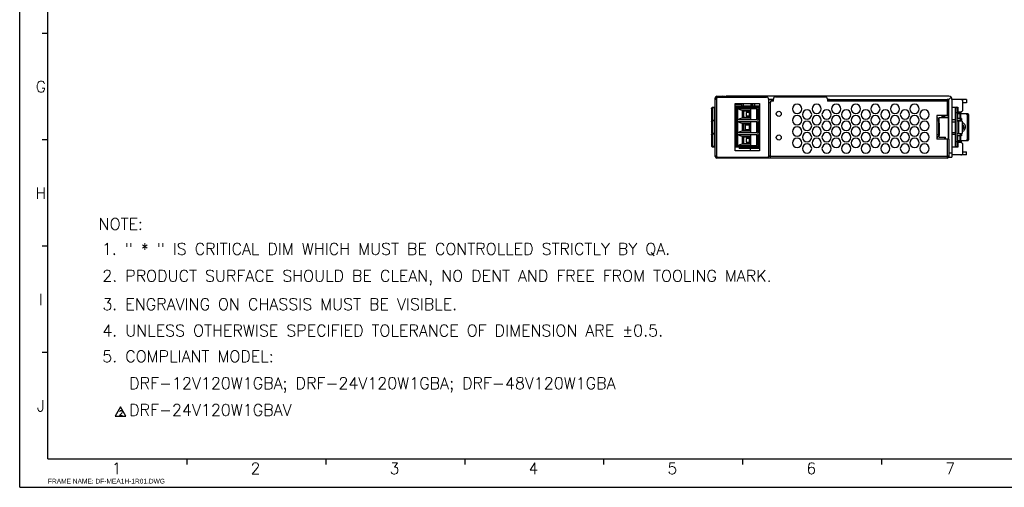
# Model space of a CAD drawing. Extents: x 210 to 1247, y 0 to 1256.
# Tile 1 of 24: x 210 to 689, y 0 to 227. Entities that reach past the tile are written whole.
import ezdxf
from ezdxf.enums import TextEntityAlignment as Align

# ---------------------------------------------------------------- set-up
doc = ezdxf.new("R2010")
doc.units = 0
doc.header["$LTSCALE"] = 0.5
doc.layers.get('0').update_dxf_attribs({"linetype": 'CONTINUOUS'})
for name, color, linetype in [('02___PRT_ALL_AXES', 7, 'CONTINUOUS'), ('COVER-120W1GDXF_CONTINUOUS_LINE', 7, 'CONTINUOUS'), ('DIM', 2, 'CONTINUOUS'), ('PAPER', 7, 'CONTINUOUS')]:
    doc.layers.add(name, color=color, linetype=linetype)
doc.styles.add('ARIAL', font='arial.ttf')
doc.styles.add('ROMAND', font='romand')
doc.styles.add('SIMPLEX', font='simplex.shx')

# ---------------------------------------------------------------- blocks, each defined once
blk = doc.blocks.new('A1-00')
at = {"layer": 'PAPER', "color": 3}
for p, q in [((210, 0), (210, 544.54)), ((223.75, 13.75), (223.75, 530.79)), ((223.75, 220.57), (221, 220.57)), ((223.75, 168.86), (221, 168.86)), ((223.75, 117.16), (221, 117.16)), ((223.75, 65.46), (221, 65.46)), ((223.75, 13.75), (967.23, 13.75)), ((291.33, 13.75), (291.33, 11)), ((358.92, 13.75), (358.92, 11)), ((426.51, 13.75), (426.51, 11)), ((494.1, 13.75), (494.1, 11)), ((561.69, 13.75), (561.69, 11)), ((629.28, 13.75), (629.28, 11)), ((210, 0), (980.98, 0))]:
    blk.add_line(p, q, dxfattribs=at)
at = {"layer": 'PAPER', "color": 1, "style": 'ROMAND'}
for s, p in [('G', (220.29, 194.69)), ('H', (220.29, 142.99)), ('I', (220.29, 91.28)), ('J', (220.29, 39.58)), ('1', (257.15, 9.2)), ('2', (324.74, 9.2)), ('3', (392.33, 9.2)), ('4', (459.92, 9.2)), ('5', (527.51, 9.2)), ('6', (595.1, 9.2)), ('7', (662.69, 9.2))]:
    blk.add_text(s, height=5.5, dxfattribs=at).set_placement(p, align=Align.MIDDLE)
at = {"layer": 'PAPER', "style": 'ARIAL'}
blk.add_text('FRAME NAME: DF-MEA1H-1R01.DWG', height=2.2919, dxfattribs=at).set_placement((223.75, 1.83))

msp = doc.modelspace()

# ---------------------------------------------------------------- linework, layer by layer
at = {"linetype": 'Continuous'}
for p, q in [((548.36, 189.19), (549.16, 189.19)), ((548.36, 160.79), (548.36, 189.19)), ((549.16, 188.39), (548.36, 188.39)), ((549.16, 189.99), (553.36, 189.99)), ((549.16, 189.99), (549.16, 189.19)), ((549.16, 160.69), (549.16, 189.09)), ((549.66, 189.59), (573.36, 189.59)), ((551.36, 189.59), (551.36, 189.99)), ((551.86, 189.59), (551.86, 189.99)), ((552.86, 189.59), (552.86, 189.99)), ((553.36, 189.59), (553.36, 189.99)), ((662.06, 189.99), (553.66, 189.99)), ((553.66, 189.59), (553.66, 189.99)), ((555.66, 189.59), (555.66, 189.99)), ((574.36, 188.59), (574.36, 160.69)), ((576.66, 188.49), (574.36, 188.49)), ((575.16, 186.89), (574.36, 186.89)), ((575.16, 186.89), (575.16, 187.19)), ((576.16, 187.69), (575.66, 187.69)), ((576.66, 187.69), (576.16, 187.69)), ((576.66, 187.69), (576.66, 188.69)), ((577.66, 189.69), (601.96, 189.69)), ((602.96, 188.69), (602.96, 187.69)), ((603.96, 188.49), (602.96, 188.49)), ((661.26, 187.69), (602.96, 187.69)), ((603.96, 188.49), (661.26, 188.49)), ((603.96, 188.49), (603.96, 187.69)), ((661.26, 188.49), (661.26, 180.74)), ((662.06, 188.49), (661.26, 188.49)), ((662.06, 187.59), (661.26, 187.59)), ((663.12, 189.55), (661.87, 188.31)), ((661.87, 188.49), (661.87, 187.59)), ((662.06, 187.59), (662.06, 188.49)), ((662.06, 180.74), (662.06, 187.59)), ((663.56, 188.49), (663.56, 160.49)), ((670.66, 188.49), (663.56, 188.49)), ((668.66, 188.49), (668.66, 188.09)), ((668.86, 183.49), (668.86, 187.49)), ((670.66, 186.89), (668.86, 186.89)), ((670.66, 188.49), (670.66, 186.89)), ((546.56, 184.22), (546.56, 178.47)), ((548.36, 184.52), (546.86, 184.52)), ((546.86, 184.52), (546.86, 165.47)), ((548.06, 184.37), (546.86, 184.37)), ((548.06, 165.47), (548.06, 184.52)), ((558.06, 186.49), (569.86, 186.49)), ((558.06, 163.49), (558.06, 186.49)), ((560.78, 186.09), (558.06, 186.09)), ((569.86, 185.19), (558.06, 185.19)), ((569.86, 184.52), (558.06, 184.52)), ((558.51, 165.47), (558.51, 184.52)), ((559.01, 184.52), (559.01, 165.47)), ((568.61, 183.92), (559.21, 183.92)), ((561.51, 183.09), (559.21, 183.92)), ((559.21, 183.92), (559.21, 178.77)), ((559.96, 185.32), (561.15, 185.32)), ((559.96, 185.32), (559.96, 185.22)), ((561.15, 185.22), (559.96, 185.22)), ((560.78, 186.49), (560.78, 186.09)), ((561.15, 186.49), (561.15, 185.19)), ((565.51, 183.09), (561.51, 183.09)), ((561.51, 183.09), (561.51, 179.59)), ((565.09, 182.84), (561.51, 182.84)), ((561.81, 182.74), (561.51, 182.74)), ((561.76, 182.67), (561.51, 182.67)), ((561.51, 182.66), (561.76, 182.66)), ((561.74, 182.59), (561.51, 182.59)), ((561.76, 182.61), (561.76, 182.74)), ((561.76, 182.59), (561.76, 180.09)), ((561.95, 186.49), (561.95, 185.19)), ((561.95, 185.32), (565.76, 185.32)), ((565.76, 185.22), (561.95, 185.22)), ((562.06, 182.8), (562.06, 179.88)), ((565.06, 182.19), (563.49, 182.19)), ((563.49, 182.19), (563.49, 180.49)), ((565.36, 181.34), (565.05, 183.09)), ((565.06, 180.49), (565.06, 182.19)), ((565.51, 183.92), (565.51, 178.77)), ((565.76, 186.49), (565.76, 185.19)), ((566.36, 186.49), (566.36, 185.19)), ((566.36, 185.32), (566.56, 185.32)), ((566.56, 185.22), (566.36, 185.22)), ((566.56, 186.49), (566.56, 185.19)), ((567.56, 186.49), (567.56, 185.19)), ((567.56, 185.32), (569.86, 185.32)), ((569.86, 185.22), (567.56, 185.22)), ((568.61, 178.77), (568.61, 183.92)), ((569.31, 165.47), (569.31, 184.52)), ((569.86, 183.82), (569.56, 183.82)), ((569.56, 183.82), (569.56, 178.87)), ((569.86, 186.49), (569.86, 163.49)), ((575.16, 186.69), (575.16, 159.99)), ((663.56, 184.74), (666.36, 184.74)), ((665.16, 184.74), (665.16, 165.24)), ((665.16, 184.49), (666.16, 184.49)), ((666.36, 184.6), (665.54, 184.74)), ((666.16, 165.49), (666.16, 184.49)), ((666.36, 184.74), (666.36, 182.49)), ((666.36, 182.49), (666.36, 181.74)), ((666.36, 182.49), (667.86, 182.49)), ((666.36, 182.24), (667.96, 182.24)), ((667.96, 181.74), (667.96, 182.5)), ((546.56, 177.87), (546.56, 172.12)), ((548.06, 178.32), (546.86, 178.32)), ((546.86, 178.17), (548.06, 178.17)), ((548.06, 178.02), (546.86, 178.02)), ((559.21, 178.77), (561.51, 179.59)), ((559.21, 178.77), (568.61, 178.77)), ((568.61, 177.57), (559.21, 177.57)), ((561.51, 176.74), (559.21, 177.57)), ((559.21, 177.57), (559.21, 172.42)), ((561.51, 180.09), (561.74, 180.09)), ((561.76, 180.03), (561.51, 180.03)), ((561.51, 180.02), (561.76, 180.02)), ((561.81, 179.94), (561.51, 179.94)), ((561.51, 179.84), (565.09, 179.84)), ((561.51, 179.59), (565.51, 179.59)), ((561.76, 179.94), (561.76, 180.08)), ((563.49, 180.49), (565.06, 180.49)), ((565.05, 179.59), (565.36, 181.34)), ((565.51, 177.57), (565.51, 172.42)), ((568.61, 172.42), (568.61, 177.57)), ((569.56, 178.87), (569.86, 178.87)), ((569.86, 177.47), (569.56, 177.47)), ((569.56, 177.47), (569.56, 172.52)), ((656.16, 180.74), (656.16, 169.24)), ((662.06, 180.74), (656.16, 180.74)), ((656.16, 179.54), (656.96, 179.54)), ((656.16, 178.54), (656.96, 178.54)), ((656.96, 179.54), (656.96, 170.44)), ((657.36, 170.14), (657.36, 179.59)), ((658.76, 179.59), (658.76, 180.74)), ((659.36, 179.59), (659.36, 180.74)), ((660.06, 179.67), (660.06, 180.74)), ((662.06, 179.67), (660.06, 179.67)), ((661.26, 179.67), (661.26, 179.59)), ((662.06, 177.82), (661.86, 177.82)), ((661.87, 179.99), (661.87, 180.74)), ((661.87, 180.49), (662.06, 180.49)), ((661.87, 179.99), (662.06, 179.99)), ((662.06, 169.24), (662.06, 180.74)), ((665.16, 178.49), (663.56, 178.49)), ((665.16, 177.49), (663.56, 177.49)), ((666.16, 181.99), (665.16, 181.99)), ((671.16, 181.49), (666.16, 181.49)), ((668.16, 179.24), (666.16, 179.24)), ((668.16, 178.24), (666.16, 178.24)), ((668.46, 177.99), (666.16, 177.99)), ((667.96, 181.74), (666.36, 181.74)), ((666.36, 179.24), (666.36, 181.49)), ((666.86, 171.99), (666.86, 177.99)), ((667.16, 177.99), (667.16, 178.24)), ((667.34, 181.49), (667.34, 179.24)), ((667.66, 178.24), (667.66, 179.24)), ((667.76, 181.49), (667.76, 179.24)), ((668.16, 179.24), (668.16, 178.24)), ((668.16, 177.99), (668.16, 178.24)), ((668.46, 177.99), (668.46, 171.99)), ((671.03, 169.49), (671.03, 180.49)), ((671.8, 180.49), (671.03, 180.49)), ((671.8, 169.49), (671.8, 180.49)), ((559.21, 172.42), (561.51, 173.24)), ((565.51, 176.74), (561.51, 176.74)), ((561.51, 176.74), (561.51, 173.24)), ((565.09, 176.49), (561.51, 176.49)), ((561.81, 176.39), (561.51, 176.39)), ((561.76, 176.36), (561.51, 176.36)), ((561.51, 176.27), (561.76, 176.27)), ((561.76, 176.24), (561.51, 176.24)), ((561.51, 173.74), (561.76, 173.74)), ((561.76, 173.71), (561.51, 173.71)), ((561.51, 173.62), (561.76, 173.62)), ((561.81, 173.59), (561.51, 173.59)), ((561.51, 173.49), (565.09, 173.49)), ((561.51, 173.24), (565.51, 173.24)), ((561.76, 176.35), (561.66, 176.33)), ((561.66, 176.33), (561.76, 176.31)), ((561.66, 173.66), (561.76, 173.67)), ((561.76, 173.64), (561.66, 173.66)), ((561.76, 176.27), (561.76, 176.39)), ((561.76, 176.24), (561.76, 173.59)), ((562.06, 176.45), (562.06, 173.53)), ((565.06, 176.04), (562.97, 176.04)), ((562.97, 176.04), (562.97, 173.94)), ((562.97, 173.94), (565.06, 173.94)), ((565.36, 174.99), (565.05, 176.74)), ((565.05, 173.24), (565.36, 174.99)), ((565.06, 173.94), (565.06, 176.04)), ((569.56, 172.52), (569.86, 172.52)), ((657.26, 176.99), (657.26, 170.99)), ((663.56, 172.49), (665.16, 172.49)), ((669.14, 174.36), (669.14, 174.37)), ((669.14, 174.36), (669.14, 174.37)), ((669.3, 174.85), (670.09, 174.72)), ((546.56, 171.52), (546.56, 165.77)), ((548.06, 171.97), (546.86, 171.97)), ((546.86, 171.82), (548.06, 171.82)), ((548.06, 171.67), (546.86, 171.67)), ((559.21, 172.42), (568.61, 172.42)), ((568.61, 171.22), (559.21, 171.22)), ((561.51, 170.39), (559.21, 171.22)), ((559.21, 171.22), (559.21, 166.07)), ((565.51, 170.39), (561.51, 170.39)), ((561.51, 170.39), (561.51, 166.89)), ((565.09, 170.14), (561.51, 170.14)), ((561.81, 170.04), (561.51, 170.04)), ((561.76, 169.97), (561.51, 169.97)), ((561.51, 169.96), (561.76, 169.96)), ((561.74, 169.89), (561.51, 169.89)), ((561.76, 169.91), (561.76, 170.04)), ((561.76, 169.89), (561.76, 167.39)), ((562.06, 170.1), (562.06, 167.18)), ((565.06, 169.49), (563.49, 169.49)), ((563.49, 169.49), (563.49, 167.79)), ((563.49, 167.79), (565.06, 167.79)), ((565.36, 168.64), (565.05, 170.39)), ((565.05, 166.89), (565.36, 168.64)), ((565.06, 167.79), (565.06, 169.49)), ((565.51, 171.22), (565.51, 166.07)), ((568.61, 166.07), (568.61, 171.22)), ((569.86, 171.12), (569.56, 171.12)), ((569.56, 171.12), (569.56, 166.17)), ((656.16, 171.44), (656.96, 171.44)), ((656.16, 170.44), (656.96, 170.44)), ((656.16, 169.99), (656.26, 169.99)), ((662.06, 169.24), (656.16, 169.24)), ((657.36, 170.14), (660.46, 170.14)), ((660.06, 169.24), (660.06, 170.14)), ((661.26, 169.24), (661.26, 159.99)), ((662.06, 172.17), (661.86, 172.17)), ((662.06, 170.32), (661.86, 170.32)), ((661.86, 169.99), (662.06, 169.99)), ((662.06, 169.24), (662.06, 160.79)), ((665.16, 171.49), (663.56, 171.49)), ((665.16, 167.99), (666.16, 167.99)), ((666.16, 171.99), (668.46, 171.99)), ((668.16, 171.74), (666.16, 171.74)), ((668.16, 170.74), (666.16, 170.74)), ((666.16, 168.49), (671.16, 168.49)), ((666.36, 168.49), (666.36, 170.74)), ((666.36, 168.24), (666.36, 167.49)), ((666.36, 168.24), (667.96, 168.24)), ((666.36, 167.74), (667.96, 167.74)), ((667.16, 171.99), (667.16, 171.74)), ((667.34, 170.74), (667.34, 168.49)), ((667.66, 170.74), (667.66, 171.74)), ((667.76, 170.74), (667.76, 168.49)), ((667.96, 168.24), (667.96, 167.48)), ((668.16, 171.99), (668.16, 171.74)), ((668.16, 171.74), (668.16, 170.74)), ((671.03, 169.49), (671.8, 169.49)), ((548.06, 165.62), (546.86, 165.62)), ((546.86, 165.47), (548.36, 165.47)), ((558.06, 165.47), (569.86, 165.47)), ((569.86, 163.49), (558.06, 163.49)), ((559.21, 166.07), (561.51, 166.89)), ((559.21, 166.07), (568.61, 166.07)), ((559.96, 165.47), (559.96, 164.67)), ((569.86, 165.37), (559.96, 165.37)), ((559.96, 165.26), (569.86, 165.26)), ((569.86, 165.17), (559.96, 165.17)), ((559.96, 165.03), (569.86, 165.03)), ((569.86, 164.94), (559.96, 164.94)), ((559.96, 164.77), (569.86, 164.77)), ((569.86, 164.67), (559.96, 164.67)), ((561.51, 167.39), (561.74, 167.39)), ((561.76, 167.33), (561.51, 167.33)), ((561.51, 167.32), (561.76, 167.32)), ((561.81, 167.24), (561.51, 167.24)), ((561.51, 167.14), (565.09, 167.14)), ((561.51, 166.89), (565.51, 166.89)), ((561.76, 167.24), (561.76, 167.38)), ((565.56, 163.49), (565.56, 164.67)), ((569.56, 166.17), (569.86, 166.17)), ((666.36, 165.24), (663.56, 165.24)), ((666.16, 165.49), (665.16, 165.49)), ((666.36, 165.39), (665.54, 165.24)), ((666.36, 167.49), (666.36, 165.24)), ((667.86, 167.49), (666.36, 167.49)), ((668.86, 162.49), (668.86, 166.49)), ((668.86, 163.09), (670.66, 163.09)), ((670.66, 161.49), (670.66, 163.09)), ((549.16, 160.99), (548.36, 160.99)), ((548.36, 160.79), (549.16, 160.79)), ((549.16, 159.99), (549.16, 160.69)), ((661.26, 159.99), (549.16, 159.99)), ((573.86, 160.19), (549.66, 160.19)), ((575.16, 160.99), (574.36, 160.99)), ((575.16, 160.79), (574.36, 160.79)), ((661.26, 160.79), (575.16, 160.79)), ((662.06, 160.89), (661.26, 160.89)), ((662.06, 160.79), (661.26, 160.79)), ((662.06, 162.49), (663.56, 162.49)), ((662.06, 160.49), (662.06, 160.79)), ((662.06, 160.49), (663.56, 160.49)), ((670.66, 161.49), (663.56, 161.49)), ((668.66, 161.49), (668.66, 161.9))]:
    msp.add_line(p, q, dxfattribs=at)
at = {"color": 1}
msp.add_lwpolyline([(259.09, 39.07), (256.5, 34.57), (261.69, 34.57)], close=True, dxfattribs=at)
at = {"linetype": 'Continuous'}
for centre, radius, start, end in [((549.16, 189.19), 0.8, 90, 180), ((549.66, 189.09), 0.5, 90, 180), ((551.86, 189.19), 0.8, 30, 90), ((573.36, 188.59), 1, 0, 90), ((576.16, 186.69), 1, 90, 180), ((575.66, 187.19), 0.5, 90, 180), ((577.66, 188.69), 1, 90, 180), ((601.96, 188.69), 1, 0, 90), ((662.06, 188.49), 1.5, 0, 90), ((667.86, 187.49), 1, 0, 90), ((546.86, 184.22), 0.3, 90, 179.9997), ((561.81, 183.29), 0.55, 270, 305.0968), ((667.86, 183.49), 1, 270, 0), ((546.86, 178.47), 0.3, 180, 270), ((546.86, 177.87), 0.3, 90, 179.9997), ((561.81, 179.39), 0.55, 54.9032, 90), ((656.26, 176.99), 1, 0, 45.2196), ((667.77, 175.1), 2.35, 351.7308, 73.0491), ((561.81, 176.94), 0.55, 270, 305.0968), ((561.81, 173.04), 0.55, 54.9032, 90), ((667.77, 175.1), 1.55, 350.7663, 63.7227), ((667.77, 175.1), 1.55, 296.2302, 331.9009), ((667.77, 175.1), 2.35, 286.9797, 330.8118), ((667.77, 175.1), 2.35, 286.9771, 292.3717), ((667.77, 175.1), 2.35, 286.9638, 289.3393), ((667.78, 175.09), 2.34, 292.3743, 293.8382), ((667.77, 175.1), 1.55, 331.9039, 350.7556), ((667.77, 175.1), 1.55, 331.907, 337.0718), ((667.77, 175.1), 1.55, 331.9123, 335.8356), ((667.77, 175.1), 1.55, 335.8354, 341.2522), ((667.77, 175.1), 1.55, 341.2579, 346.8471), ((667.77, 175.1), 1.55, 346.8475, 350.763), ((667.78, 175.1), 2.35, 330.8104, 331.9043), ((667.77, 175.1), 2.35, 331.9049, 350.7574), ((667.77, 175.1), 2.35, 331.9127, 336.617), ((667.77, 175.1), 2.35, 331.9143, 333.3166), ((667.77, 175.1), 2.35, 336.6164, 341.2647), ((667.77, 175.1), 2.35, 341.2698, 346.2591), ((667.78, 175.1), 2.35, 350.7614, 351.7307), ((546.86, 172.12), 0.3, 180, 270), ((546.86, 171.52), 0.3, 90, 180), ((561.81, 170.59), 0.55, 270, 305.0968), ((656.26, 170.99), 1, 270, 0), ((546.86, 165.77), 0.3, 180, 270), ((561.81, 166.69), 0.55, 54.9032, 90), ((667.86, 166.49), 1, 0, 90), ((549.16, 160.79), 0.8, 180, 270), ((549.66, 160.69), 0.5, 180, 270), ((573.86, 160.69), 0.5, 270, 0), ((661.26, 160.79), 0.8, 270, 0), ((667.86, 162.49), 1, 270, 0)]:
    msp.add_arc(centre, radius, start, end, dxfattribs=at)
for points, knots in [([(546.56, 184.11), (546.56, 184.13), (546.56, 184.16), (546.57, 184.19), (546.57, 184.19)], [0, 0, 0, 0, 0.74716, 1, 1, 1, 1]), ([(546.57, 184.19), (546.58, 184.22), (546.61, 184.27), (546.7, 184.34), (546.8, 184.37), (546.86, 184.37)], [0, 0, 0, 0, 0.234767, 0.481562, 1, 1, 1, 1]), ([(561.76, 182.61), (561.76, 182.61), (561.76, 182.6), (561.75, 182.59), (561.74, 182.59), (561.74, 182.59)], [0, 0, 0, 0, 0.240301, 0.454352, 1, 1, 1, 1]), ([(546.56, 178.57), (546.56, 178.55), (546.56, 178.53), (546.57, 178.5), (546.57, 178.5)], [0, 0, 0, 0, 0.74716, 1, 1, 1, 1]), ([(546.56, 177.76), (546.56, 177.78), (546.56, 177.81), (546.57, 177.84), (546.57, 177.84)], [0, 0, 0, 0, 0.74716, 1, 1, 1, 1]), ([(546.57, 178.5), (546.58, 178.47), (546.61, 178.42), (546.7, 178.34), (546.8, 178.32), (546.86, 178.32)], [0, 0, 0, 0, 0.234767, 0.481562, 1, 1, 1, 1]), ([(546.57, 177.84), (546.58, 177.87), (546.61, 177.92), (546.7, 177.99), (546.8, 178.02), (546.86, 178.02)], [0, 0, 0, 0, 0.234767, 0.481562, 1, 1, 1, 1]), ([(561.76, 180.08), (561.76, 180.08), (561.76, 180.09), (561.75, 180.09), (561.74, 180.09), (561.74, 180.09)], [0, 0, 0, 0, 0.240052, 0.454138, 1, 1, 1, 1]), ([(670.39, 181.49), (670.43, 181.49), (670.52, 181.48), (670.64, 181.42), (670.76, 181.33), (670.89, 181.15), (671, 180.87), (671.03, 180.62), (671.03, 180.49)], [0, 0, 0, 0, 0.097442, 0.199927, 0.310951, 0.432319, 0.703566, 1, 1, 1, 1]), ([(671.8, 180.49), (671.8, 180.62), (671.77, 180.87), (671.66, 181.15), (671.52, 181.33), (671.41, 181.42), (671.29, 181.48), (671.2, 181.49), (671.16, 181.49)], [0, 0, 0, 0, 0.296434, 0.567681, 0.689048, 0.800073, 0.902558, 1, 1, 1, 1]), ([(546.56, 172.22), (546.56, 172.2), (546.56, 172.18), (546.57, 172.15), (546.57, 172.15)], [0, 0, 0, 0, 0.74716, 1, 1, 1, 1]), ([(546.56, 171.41), (546.56, 171.43), (546.56, 171.46), (546.57, 171.49), (546.57, 171.49)], [0, 0, 0, 0, 0.74716, 1, 1, 1, 1]), ([(546.57, 172.15), (546.58, 172.12), (546.61, 172.07), (546.7, 171.99), (546.8, 171.97), (546.86, 171.97)], [0, 0, 0, 0, 0.234767, 0.481562, 1, 1, 1, 1]), ([(546.57, 171.49), (546.58, 171.52), (546.61, 171.57), (546.7, 171.64), (546.8, 171.67), (546.86, 171.67)], [0, 0, 0, 0, 0.234767, 0.481562, 1, 1, 1, 1]), ([(561.76, 169.91), (561.76, 169.91), (561.76, 169.9), (561.75, 169.89), (561.74, 169.89), (561.74, 169.89)], [0, 0, 0, 0, 0.240301, 0.454352, 1, 1, 1, 1]), ([(671.03, 169.49), (671.03, 169.37), (671, 169.12), (670.89, 168.84), (670.76, 168.66), (670.64, 168.57), (670.52, 168.51), (670.43, 168.49), (670.39, 168.49)], [0, 0, 0, 0, 0.296434, 0.567681, 0.689048, 0.800073, 0.902558, 1, 1, 1, 1]), ([(671.16, 168.49), (671.2, 168.49), (671.29, 168.51), (671.41, 168.57), (671.52, 168.66), (671.66, 168.84), (671.77, 169.12), (671.8, 169.37), (671.8, 169.49)], [0, 0, 0, 0, 0.097442, 0.199927, 0.310951, 0.432319, 0.703566, 1, 1, 1, 1]), ([(546.56, 165.87), (546.56, 165.85), (546.56, 165.83), (546.57, 165.8), (546.57, 165.8)], [0, 0, 0, 0, 0.74716, 1, 1, 1, 1]), ([(546.57, 165.8), (546.58, 165.77), (546.61, 165.72), (546.7, 165.64), (546.8, 165.62), (546.86, 165.62)], [0, 0, 0, 0, 0.234767, 0.481562, 1, 1, 1, 1]), ([(561.76, 167.38), (561.76, 167.38), (561.76, 167.39), (561.75, 167.39), (561.74, 167.39), (561.74, 167.39)], [0, 0, 0, 0, 0.240052, 0.454138, 1, 1, 1, 1])]:
    msp.add_open_spline(points, degree=3, knots=knots, dxfattribs=at)
at = {"layer": '02___PRT_ALL_AXES', "linetype": 'Continuous'}
for p, q in [((576.66, 188.31), (574.36, 188.31)), ((603.96, 188.31), (602.96, 188.31)), ((661.87, 188.31), (661.26, 188.31)), ((661.86, 179.59), (657.36, 179.59)), ((661.86, 169.24), (661.86, 179.59)), ((660.46, 169.24), (660.46, 170.14))]:
    msp.add_line(p, q, dxfattribs=at)
for centre in [(579.26, 181.49), (579.26, 169.99)]:
    msp.add_circle(centre, 1.25, dxfattribs=at)
at = {"layer": 'COVER-120W1GDXF_CONTINUOUS_LINE', "linetype": 'Continuous'}
for centre, start, end in [((588.2, 183.87), 0, 180), ((588.2, 183.87), 180, 0), ((593.05, 181.12), 0, 180), ((597.72, 183.87), 0, 180), ((597.72, 183.87), 180, 0), ((602.57, 181.12), 0, 180), ((607.25, 183.87), 0, 180), ((607.25, 183.87), 180, 0), ((612.1, 181.12), 0, 180), ((616.78, 183.87), 0, 180), ((616.78, 183.87), 180, 0), ((621.63, 181.12), 0, 180), ((626.3, 183.87), 0, 180), ((626.3, 183.87), 180, 0), ((631.15, 181.12), 0, 180), ((635.83, 183.87), 0, 180), ((635.83, 183.87), 180, 0), ((640.68, 181.12), 0, 180), ((645.36, 183.87), 0, 180), ((645.36, 183.87), 180, 0), ((650.21, 181.12), 0, 180), ((588.2, 178.37), 0, 180), ((588.2, 178.37), 180, 0), ((593.05, 181.12), 180, 0), ((593.05, 175.62), 0, 180), ((597.72, 178.37), 0, 180), ((597.72, 178.37), 180, 0), ((602.57, 181.12), 180, 0), ((602.57, 175.62), 0, 180), ((607.25, 178.37), 0, 180), ((607.25, 178.37), 180, 0), ((612.1, 181.12), 180, 0), ((612.1, 175.62), 0, 180), ((616.78, 178.37), 0, 180), ((616.78, 178.37), 180, 0), ((621.63, 181.12), 180, 0), ((621.63, 175.62), 0, 180), ((626.3, 178.37), 0, 180), ((626.3, 178.37), 180, 0), ((631.15, 181.12), 180, 0), ((631.15, 175.62), 0, 180), ((635.83, 178.37), 0, 180), ((635.83, 178.37), 180, 0), ((640.68, 181.12), 180, 0), ((640.68, 175.62), 0, 180), ((645.36, 178.37), 0, 180), ((645.36, 178.37), 180, 0), ((650.21, 181.12), 180, 0), ((650.21, 175.62), 0, 180), ((588.2, 172.87), 0, 180), ((588.2, 172.87), 180, 0), ((593.05, 175.62), 180, 0), ((597.72, 172.87), 0, 180), ((597.72, 172.87), 180, 0), ((602.57, 175.62), 180, 0), ((607.25, 172.87), 0, 180), ((607.25, 172.87), 180, 0), ((612.1, 175.62), 180, 0), ((616.78, 172.87), 0, 180), ((616.78, 172.87), 180, 0), ((621.63, 175.62), 180, 0), ((626.3, 172.87), 0, 180), ((626.3, 172.87), 180, 0), ((631.15, 175.62), 180, 0), ((635.83, 172.87), 0, 180), ((635.83, 172.87), 180, 0), ((640.68, 175.62), 180, 0), ((645.36, 172.87), 0, 180), ((645.36, 172.87), 180, 0), ((650.21, 175.62), 180, 0), ((588.2, 167.37), 0, 180), ((593.05, 170.12), 0, 180), ((593.05, 170.12), 180, 0), ((597.72, 167.37), 0, 180), ((602.57, 170.12), 0, 180), ((602.57, 170.12), 180, 0), ((607.25, 167.37), 0, 180), ((612.1, 170.12), 0, 180), ((612.1, 170.12), 180, 0), ((616.78, 167.37), 0, 180), ((621.63, 170.12), 0, 180), ((621.63, 170.12), 180, 0), ((626.3, 167.37), 0, 180), ((631.15, 170.12), 0, 180), ((631.15, 170.12), 180, 0), ((635.83, 167.37), 0, 180), ((640.68, 170.12), 0, 180), ((640.68, 170.12), 180, 0), ((645.36, 167.37), 0, 180), ((650.21, 170.12), 0, 180), ((650.21, 170.12), 180, 0), ((588.2, 167.37), 180, 0), ((593.05, 164.62), 0, 180), ((593.05, 164.62), 180, 0), ((597.72, 167.37), 180, 0), ((602.57, 164.62), 0, 180), ((602.57, 164.62), 180, 0), ((607.25, 167.37), 180, 0), ((612.1, 164.62), 0, 180), ((612.1, 164.62), 180, 0), ((616.78, 167.37), 180, 0), ((621.63, 164.62), 0, 180), ((621.63, 164.62), 180, 0), ((626.3, 167.37), 180, 0), ((631.15, 164.62), 0, 180), ((631.15, 164.62), 180, 0), ((635.83, 167.37), 180, 0), ((640.68, 164.62), 0, 180), ((640.68, 164.62), 180, 0), ((645.36, 167.37), 180, 0), ((650.21, 164.62), 0, 180), ((650.21, 164.62), 180, 0)]:
    msp.add_arc(centre, 2.25, start, end, dxfattribs=at)

# ---------------------------------------------------------------- block references
at = {"layer": 'DIM'}
msp.add_blockref('A1-00', (0, 0), dxfattribs=at)

# ---------------------------------------------------------------- texts
at = {"color": 1, "insert": (258.33, 34.95), "char_height": 2.3, "attachment_point": 7, "style": 'SIMPLEX'}
msp.add_mtext('2', dxfattribs=at)
at = {"layer": 'DIM', "color": 0, "style": 'SIMPLEX'}
for s, height, p in [('NOTE:', 5.658, (248.4, 125.11)), (' 1. " * " IS CRITICAL DIM WHICH MUST BE CONTROLLED STRICTLY BY QA.', 5.6577, (246.15, 113.01)), ('2. PRODUCT SURFACE SHOULD BE CLEAN, NO DENT AND FREE FROM TOOLING MARK.', 5.6577, (250.19, 99.93)), ('3. ENGRAVING ON CHASSIS MUST BE VISIBLE.', 5.6577, (250.22, 86.14)), ('4. UNLESS OTHERWISE SPECIFIED TOLERANCE OF DIMENSION ARE %%P0.5.', 5.6577, (250.22, 73.34)), ('5. COMPLIANT MODEL:', 5.6577, (250.19, 60.79)), ('DRF-12V120W1GBA; DRF-24V120W1GBA; DRF-48V120W1GBA', 5.6577, (263.24, 47.73)), ('DRF-24V120W1GBAV', 5.6577, (263.24, 34.76))]:
    msp.add_text(s, height=height, dxfattribs=at).set_placement(p)

doc.saveas('drawing.dxf')
